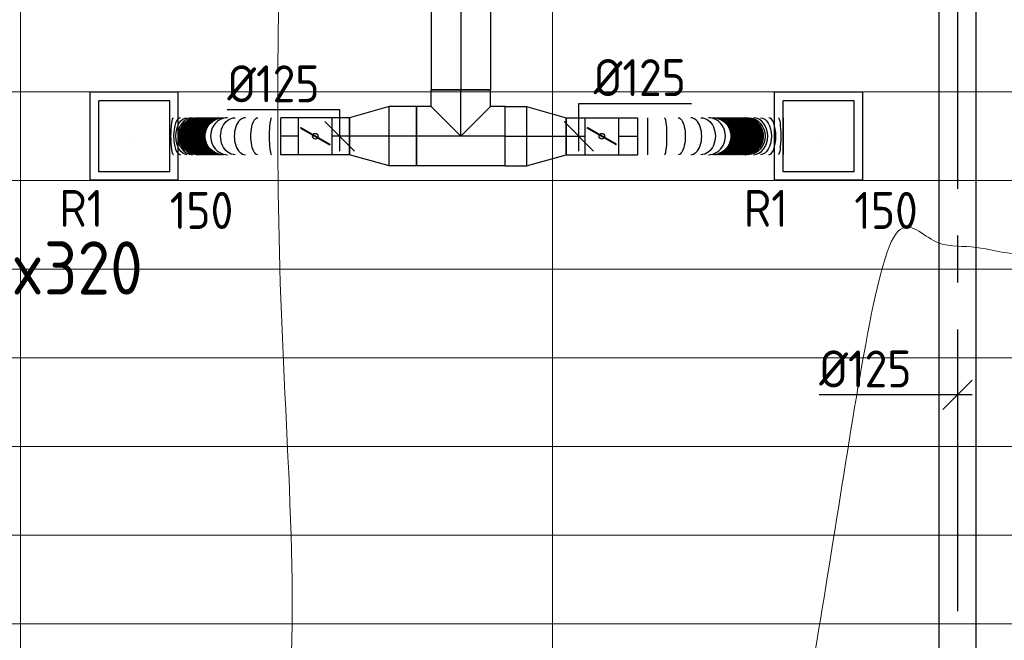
# Model space of a CAD drawing. Header units: millimetres. Extents: x -74969 to 28416, y 4400 to 50969.
# Tile 10 of 32: x -61912 to -58582, y 12947 to 15047. Entities that reach past the tile are written whole.
import ezdxf
from ezdxf.enums import TextEntityAlignment as Align

# ---------------------------------------------------------------- set-up
doc = ezdxf.new("R2010")
doc.units = ezdxf.units.MM
doc.header["$LTSCALE"] = 50
doc.linetypes.add('CENTER2', pattern=[28.575, 19.05, -3.175, 3.175, -3.175])
doc.linetypes.add('HIDDEN', pattern=[9.525, 6.35, -3.175])
for name, color, linetype in [('4plfd', 254, 'Continuous'), ('WL570---_RETOUR', 100, 'Continuous'), ('WL570---_RETOUR_HL', 1, 'Continuous'), ('WL570---_RETOUR_RST', 3, 'Continuous'), ('WL570---_RETOUR_RST_HL', 1, 'Continuous'), ('WL570---_TOEVOER', 200, 'Continuous'), ('WL570---_TOEVOER_HL', 1, 'Continuous'), ('WM570---_RETOUR', 2, 'Continuous'), ('WM570---_RETOUR_PR', 2, 'Continuous'), ('WM570---_RETOUR_RST_PR', 1, 'Continuous'), ('WM570---_TOEVOER', 2, 'Continuous'), ('WM570---_TOEVOER_PR', 2, 'Continuous')]:
    doc.layers.add(name, color=color, linetype=linetype)
doc.layers.add('WL570---_BESTAAND-MAATVOERING', color=161, linetype='Continuous', lineweight=0)
doc.layers.add('WL570---_BESTAAND-TOEVOER', color=200, linetype='Continuous', lineweight=0)
doc.styles.add('BURO-025', font='ISO96.shx', dxfattribs={"height": 125})
doc.styles.add('ISO', font='ISO', dxfattribs={"height": 162})
doc.styles.add('MAATVOERING', font='ISO')

# ---------------------------------------------------------------- blocks, each defined once
blk = doc.blocks.new('Groep-22')
at = {"color": 8, "linetype": 'Continuous', "lineweight": 13}
for p, q in [((-51351, 14802.4), (-72801, 14802.4)), ((-51351, 14502.4), (-72801, 14502.4)), ((-51351, 14202.4), (-72801, 14202.4)), ((-51351, 13902.4), (-72801, 13902.4)), ((-51351, 13602.4), (-72801, 13602.4)), ((-72801, 13302.4), (-51351, 13302.4)), ((-72801, 13002.4), (-51351, 13002.4))]:
    blk.add_line(p, q, dxfattribs=at)
blk = doc.blocks.new('Block plafond 6e verd zuid')
at = {"color": 8, "linetype": 'Continuous', "lineweight": 13}
for p, q in [((10725, 75.1), (10725, -9768.3)), ((12525, 75.1), (12525, -10161))]:
    blk.add_line(p, q, dxfattribs=at)
at = {"layer": '4plfd', "linetype": 'Continuous', "lineweight": 13}
blk.add_open_spline([(11606, -1365), (11606, -3997.1), (11606, -6629.3), (10312.7, -7046.2), (9019.5, -7463.1), (8365.7, -7634), (7500.2, -7379.5), (7097.2, -7088.7), (6764.7, -6720.2), (6576.2, -6413.7), (6422.7, -5957.4), (6405.9, -5559.5), (6405.9, -6007.2), (6405.9, -6454.9), (6405.9, -6856.9), (6424.7, -7266.4), (6501.8, -7568.3), (6660.3, -7939.4), (6992.5, -8370.9), (7320.8, -8626.8), (7706.6, -8819.7), (8119.4, -8926.6), (8520.6, -8940.1), (8900.6, -8880.3), (9032, -8828.9), (11074.2, -8171.5), (13116.3, -7514.1), (13380.9, -5907.3), (13645.5, -4300.4), (13990.7, -4357.2), (14335.8, -4414.1), (14519.7, -3298.4), (14703.7, -2182.6), (14834, -1785.9), (14998.5, -1640.8), (15158.8, -1512.8), (15312.3, -1434.1), (15471.1, -1386.1), (15565, -1368.7), (15656, -1364.9), (13631, -1364.9), (11606, -1365)], degree=2, knots=[0, 0, 0, 1, 1, 2, 2, 3, 4, 5, 6, 7, 8, 8, 9, 9, 10, 11, 12, 13, 14, 15, 16, 17, 18, 19, 19, 20, 20, 21, 21, 22, 22, 23, 23, 24, 25, 26, 27, 28, 29, 29, 30, 30, 30], dxfattribs=at)
at = {"color": 8}
blk.add_blockref('Groep-22', (72801, -18627.4), dxfattribs=at)
blk = doc.blocks.new('*U322')
at = {"color": 0, "ltscale": 10}
for p, q in [((149, 149, -150), (-149, 149, -150)), ((-149, -149, -150), (-149, 149, -150)), ((149, -149, -150), (149, 149, -150)), ((120, 120, -150), (-120, 120, -150)), ((-120, -120, -150), (-120, 120, -150)), ((120, -120, -150), (120, 120, -150)), ((120, -120, -150), (-120, -120, -150)), ((149, -149, -150), (-149, -149, -150))]:
    blk.add_line(p, q, dxfattribs=at)
at = {"layer": 'WL570---_RETOUR_RST_HL', "linetype": 'CENTER2'}
blk.add_circle((0, 0, -150), 0.075, dxfattribs=at)
at = {"layer": 'WL570---_RETOUR_RST', "color": 2, "style": 'BURO-025'}
for tag in ['MC', 'Q']:
    blk.add_attdef(tag, text='', height=125, dxfattribs=at).set_placement((0, 0), align=Align.MIDDLE)
at = {"layer": 'WM570---_RETOUR_RST_PR', "color": 2, "style": 'BURO-025'}
blk.add_attdef('POSNR', text='', height=125, dxfattribs=at).set_placement((0, 0), align=Align.MIDDLE)
blk = doc.blocks.new('*U323')
at = {"color": 0, "ltscale": 10}
for p, q in [((0, 100, -2700), (2067.8, 100, -2700)), ((0, -100, -2700), (0, 100, -2700)), ((2067.8, 100, -2700), (2067.8, -100, -2700)), ((0, -100, -2700), (335.6, -100, -2700)), ((512.3, -100, -2700), (2067.8, -100, -2700))]:
    blk.add_line(p, q, dxfattribs=at)
at = {"layer": 'WL570---_RETOUR_HL', "linetype": 'CENTER2'}
blk.add_line((0, 0, -2700), (2067.8, 0, -2700), dxfattribs=at)
at = {"layer": 'WM570---_RETOUR_PR', "color": 2, "style": 'BURO-025'}
blk.add_attdef('POSNR', text='', height=125, dxfattribs=at).set_placement((0, 0), align=Align.MIDDLE)
blk = doc.blocks.new('*U330')
at = {"color": 0, "ltscale": 10}
for p, q in [((0, 100, -2700), (71.4, 100, -2700)), ((0, -100, -2700), (0, 100, -2700)), ((71.4, 100, -2700), (71.4, -100, -2700)), ((0, -100, -2700), (71.4, -100, -2700))]:
    blk.add_line(p, q, dxfattribs=at)
at = {"layer": 'WL570---_RETOUR_HL', "linetype": 'CENTER2'}
blk.add_line((0, 0, -2700), (71.4, 0, -2700), dxfattribs=at)
at = {"layer": 'WM570---_RETOUR_PR', "color": 2, "style": 'BURO-025'}
blk.add_attdef('POSNR', text='', height=125, dxfattribs=at).set_placement((0, 0), align=Align.MIDDLE)
blk = doc.blocks.new('*U331')
at = {"color": 0, "ltscale": 10}
for p, q in [((-150.3, 100, -2700), (150.3, 100, -2700)), ((-150.3, 100, -2700), (-150.3, -100, -2700)), ((150.3, 100, -2700), (150.3, -100, -2700)), ((0, 0, -2700), (-100, -100, -2700)), ((0, 0, -2700), (100, -100, -2700)), ((-150.3, -100, -2700), (-100, -100, -2700)), ((-100, -100, -2700), (-100, -157.3, -2700)), ((100, -100, -2700), (150.3, -100, -2700)), ((100, -100, -2700), (100, -157.3, -2700)), ((100, -157.3, -2700), (-100, -157.3, -2700))]:
    blk.add_line(p, q, dxfattribs=at)
at = {"layer": 'WL570---_RETOUR_HL', "linetype": 'CENTER2'}
for p, q in [((-150.3, 0, -2700), (150.3, 0, -2700)), ((0, 0, -2700), (0, -157.3, -2700))]:
    blk.add_line(p, q, dxfattribs=at)
at = {"layer": 'WM570---_RETOUR_PR', "color": 2, "style": 'BURO-025'}
blk.add_attdef('POSNR', text='', height=125, dxfattribs=at).set_placement((0, 0), align=Align.MIDDLE)
blk = doc.blocks.new('*U332')
at = {"color": 0, "ltscale": 10}
for p, q in [((0, 100, -2700), (134.1, 62.5, -2700)), ((0, 100, -2700), (0, -100, -2700)), ((134.1, 62.5, -2700), (134.1, -62.5, -2700)), ((0, -100, -2700), (134.1, -62.5, -2700))]:
    blk.add_line(p, q, dxfattribs=at)
at = {"layer": 'WL570---_RETOUR_HL', "linetype": 'CENTER2'}
blk.add_line((0, 0, -2700), (134.1, 0, -2700), dxfattribs=at)
for centre in [(0, 0, -2700), (134.1, 0, -2700)]:
    blk.add_circle(centre, 0.075, dxfattribs=at)
at = {"layer": 'WM570---_RETOUR_PR', "color": 2, "style": 'BURO-025'}
blk.add_attdef('POSNR', text='', height=125, dxfattribs=at).set_placement((0, 0), align=Align.MIDDLE)
blk = doc.blocks.new('*U333')
at = {"color": 0, "ltscale": 10}
for p, q in [((0, 100, -2700), (91.5, 100, -2700)), ((0, -100, -2700), (0, 100, -2700)), ((91.5, 100, -2700), (91.5, -100, -2700)), ((0, -100, -2700), (91.5, -100, -2700))]:
    blk.add_line(p, q, dxfattribs=at)
at = {"layer": 'WL570---_RETOUR_HL', "linetype": 'CENTER2'}
blk.add_line((0, 0, -2700), (91.5, 0, -2700), dxfattribs=at)
at = {"layer": 'WM570---_RETOUR_PR', "color": 2, "style": 'BURO-025'}
blk.add_attdef('POSNR', text='', height=125, dxfattribs=at).set_placement((0, 0), align=Align.MIDDLE)
blk = doc.blocks.new('*U334')
at = {"color": 0, "ltscale": 10}
for p, q in [((0, 100, -2700), (134.1, 62.5, -2700)), ((0, 100, -2700), (0, -100, -2700)), ((134.1, 62.5, -2700), (134.1, -62.5, -2700)), ((0, -100, -2700), (134.1, -62.5, -2700))]:
    blk.add_line(p, q, dxfattribs=at)
at = {"layer": 'WL570---_RETOUR_HL', "linetype": 'CENTER2'}
blk.add_line((0, 0, -2700), (134.1, 0, -2700), dxfattribs=at)
for centre in [(0, 0, -2700), (134.1, 0, -2700)]:
    blk.add_circle(centre, 0.075, dxfattribs=at)
at = {"layer": 'WM570---_RETOUR_PR', "color": 2, "style": 'BURO-025'}
blk.add_attdef('POSNR', text='', height=125, dxfattribs=at).set_placement((0, 0), align=Align.MIDDLE)
blk = doc.blocks.new('*U335')
at = {"color": 0, "ltscale": 10}
for p, q in [((0, 62.5, -2700), (59.9, 62.5, -2700)), ((0, -62.5, -2700), (0, 62.5, -2700)), ((0, -62.5, -2700), (59.9, -62.5, -2700))]:
    blk.add_line(p, q, dxfattribs=at)
at = {"layer": 'WL570---_RETOUR_HL', "linetype": 'CENTER2'}
blk.add_line((0, 0, -2700), (59.9, 0, -2700), dxfattribs=at)
at = {"layer": 'WM570---_RETOUR_PR', "color": 2, "style": 'BURO-025'}
blk.add_attdef('POSNR', text='', height=125, dxfattribs=at).set_placement((0, 0), align=Align.MIDDLE)
blk = doc.blocks.new('*U336')
at = {"ltscale": 10}
for p, q in [((-56.4, 62.5, -2700), (56.4, 62.5, -2700)), ((-56.4, -62.5, -2700), (-56.4, 62.5, -2700)), ((56.4, 62.5, -2700), (56.4, -62.5, -2700)), ((-49.4, 27.3, -2700), (-48.4, 29.1, -2700)), ((48.4, -29.1, -2700), (-49.4, 27.3, -2700)), ((49.4, -27.3, -2700), (-48.4, 29.1, -2700)), ((48.4, -29.1, -2700), (49.4, -27.3, -2700)), ((-56.4, -62.5, -2700), (56.4, -62.5, -2700))]:
    blk.add_line(p, q, dxfattribs=at)
blk.add_circle((0, 0, -2700), 9.41, dxfattribs=at)
at = {"layer": 'WL570---_RETOUR', "color": 2, "style": 'BURO-025'}
blk.add_attdef('I', text='', height=125, dxfattribs=at).set_placement((0, 0), align=Align.MIDDLE)
at = {"layer": 'WM570---_RETOUR_PR', "color": 2, "style": 'BURO-025'}
blk.add_attdef('POSNR', text='', height=125, dxfattribs=at).set_placement((0, 0), align=Align.MIDDLE)
blk = doc.blocks.new('*U337')
at = {"color": 0, "ltscale": 10}
for p, q in [((0, 62.5, -2700), (64.5, 62.5, -2700)), ((0, -62.5, -2700), (0, 62.5, -2700)), ((0, -62.5, -2700), (64.5, -62.5, -2700))]:
    blk.add_line(p, q, dxfattribs=at)
at = {"layer": 'WL570---_RETOUR_HL', "linetype": 'CENTER2'}
blk.add_line((0, 0, -2700), (64.5, 0, -2700), dxfattribs=at)
at = {"layer": 'WM570---_RETOUR_PR', "color": 2, "style": 'BURO-025'}
blk.add_attdef('POSNR', text='', height=125, dxfattribs=at).set_placement((0, 0), align=Align.MIDDLE)
blk = doc.blocks.new('*U338')
at = {"ltscale": 10}
for p, q in [((-56.4, 62.5, -2700), (56.4, 62.5, -2700)), ((-56.4, -62.5, -2700), (-56.4, 62.5, -2700)), ((56.4, 62.5, -2700), (56.4, -62.5, -2700)), ((-49.4, 27.3, -2700), (-48.4, 29.1, -2700)), ((48.4, -29.1, -2700), (-49.4, 27.3, -2700)), ((49.4, -27.3, -2700), (-48.4, 29.1, -2700)), ((48.4, -29.1, -2700), (49.4, -27.3, -2700)), ((-56.4, -62.5, -2700), (56.4, -62.5, -2700))]:
    blk.add_line(p, q, dxfattribs=at)
blk.add_circle((0, 0, -2700), 9.41, dxfattribs=at)
at = {"layer": 'WL570---_RETOUR', "color": 2, "style": 'BURO-025'}
blk.add_attdef('I', text='', height=125, dxfattribs=at).set_placement((0, 0), align=Align.MIDDLE)
at = {"layer": 'WM570---_RETOUR_PR', "color": 2, "style": 'BURO-025'}
blk.add_attdef('POSNR', text='', height=125, dxfattribs=at).set_placement((0, 0), align=Align.MIDDLE)
blk = doc.blocks.new('*U341')
at = {"color": 0, "ltscale": 10}
for p, q in [((0, 62.5, -2700), (59.9, 62.5, -2700)), ((59.9, 62.5, -2700), (59.9, -62.5, -2700)), ((0, -62.5, -2700), (59.9, -62.5, -2700))]:
    blk.add_line(p, q, dxfattribs=at)
at = {"layer": 'WL570---_RETOUR_HL', "linetype": 'CENTER2'}
blk.add_line((0, 0, -2700), (59.9, 0, -2700), dxfattribs=at)
at = {"layer": 'WM570---_RETOUR_PR', "color": 2, "style": 'BURO-025'}
blk.add_attdef('POSNR', text='', height=125, dxfattribs=at).set_placement((0, 0), align=Align.MIDDLE)
blk = doc.blocks.new('*U342')
at = {"color": 0, "ltscale": 10}
for p, q in [((0, 62.5, -2700), (0, -62.5, -2700)), ((376, 62.5, -2700), (376, -62.5, -2700))]:
    blk.add_line(p, q, dxfattribs=at)
for centre, major_axis, ratio, start_param, end_param in [((31.4, 0, -2700), (0, -62.5), 0.12853, 0, 3.141593), ((120, 0, -2700), (0, -62.5), 0.601418, 0, 3.141593), ((179.9, 0, -2700), (0, -62.5), 0.920463, 0, 3.141593), ((279, 0, -2700), (0, 62.5), 0.994587, 3.141593, 6.283185), ((299.3, 0, -2700), (0, 62.5), 0.786504, 3.141593, 6.283185), ((339.2, 0, -2700), (0, 62.5), 0.377235, 3.141593, 6.283185)]:
    blk.add_ellipse(centre, major_axis=major_axis, ratio=ratio, start_param=start_param, end_param=end_param, dxfattribs=at)
at = {"color": 0, "ltscale": 10, "extrusion": (0, 0, -1)}
for centre, major_axis, ratio, start_param, end_param in [((78, 0, -2700), (0, 62.5), 0.377235, 0, 3.141593), ((154.7, 0, -2700), (0, 62.5), 0.786504, 0, 3.141593), ((193.8, 0, -2700), (0, 62.5), 0.994587, 0, 3.141593), ((195.4, 0, -2700), (0, 62.5), 0.999321, 0, 3.141593), ((197, 0, -2700), (0, 62.5), 0.999321, 0, 3.141593), ((198.5, 0, -2700), (0, 62.5), 0.999321, 0, 3.141593), ((200.1, 0, -2700), (0, 62.5), 0.999321, 0, 3.141593), ((201.6, 0, -2700), (0, 62.5), 0.999321, 0, 3.141593), ((203.2, 0, -2700), (0, 62.5), 0.999321, 0, 3.141593), ((204.7, 0, -2700), (0, 62.5), 0.999321, 0, 3.141593), ((206.3, 0, -2700), (0, 62.5), 0.999321, 0, 3.141593), ((207.9, 0, -2700), (0, 62.5), 0.999321, 0, 3.141593), ((209.4, 0, -2700), (0, 62.5), 0.999321, 0, 3.141593), ((211, 0, -2700), (0, 62.5), 0.999321, 0, 3.141593), ((212.5, 0, -2700), (0, 62.5), 0.999321, 0, 3.141593), ((214.1, 0, -2700), (0, 62.5), 0.999321, 0, 3.141593), ((215.6, 0, -2700), (0, 62.5), 0.999321, 0, 3.141593), ((217.2, 0, -2700), (0, 62.5), 0.999321, 0, 3.141593), ((218.7, 0, -2700), (0, 62.5), 0.999321, 0, 3.141593), ((220.3, 0, -2700), (0, 62.5), 0.999321, 0, 3.141593), ((221.8, 0, -2700), (0, 62.5), 0.999321, 0, 3.141593), ((223.4, 0, -2700), (0, 62.5), 0.999321, 0, 3.141593), ((224.9, 0, -2700), (0, 62.5), 0.999321, 0, 3.141593), ((226.5, 0, -2700), (0, 62.5), 0.999321, 0, 3.141593), ((228, 0, -2700), (0, 62.5), 0.999321, 0, 3.141593), ((229.6, 0, -2700), (0, 62.5), 0.999321, 0, 3.141593), ((231.2, 0, -2700), (0, 62.5), 0.999321, 0, 3.141593), ((232.7, 0, -2700), (0, 62.5), 0.999321, 0, 3.141593), ((234.3, 0, -2700), (0, 62.5), 0.999321, 0, 3.141593), ((235.8, 0, -2700), (0, 62.5), 0.999321, 0, 3.141593), ((237.4, 0, -2700), (0, 62.5), 0.999321, 0, 3.141593), ((238.9, 0, -2700), (0, 62.5), 0.999321, 0, 3.141593), ((240.5, 0, -2700), (0, 62.5), 0.999321, 0, 3.141593), ((242, 0, -2700), (0, 62.5), 0.999321, 0, 3.141593), ((243.6, 0, -2700), (0, 62.5), 0.999321, 0, 3.141593), ((245.1, 0, -2700), (0, 62.5), 0.999321, 0, 3.141593), ((246.7, 0, -2700), (0, 62.5), 0.999321, 0, 3.141593), ((248.2, 0, -2700), (0, 62.5), 0.999321, 0, 3.141593), ((249.8, 0, -2700), (0, 62.5), 0.999321, 0, 3.141593), ((251.3, 0, -2700), (0, 62.5), 0.999321, 0, 3.141593), ((252.9, 0, -2700), (0, 62.5), 0.999321, 0, 3.141593), ((254.5, 0, -2700), (0, 62.5), 0.999321, 0, 3.141593), ((256, 0, -2700), (0, 62.5), 0.999321, 0, 3.141593), ((257.6, 0, -2700), (0, 62.5), 0.999321, 0, 3.141593), ((259.1, 0, -2700), (0, 62.5), 0.999321, 0, 3.141593), ((260.7, 0, -2700), (0, 62.5), 0.999321, 0, 3.141593), ((262.2, 0, -2700), (0, 62.5), 0.999321, 0, 3.141593), ((263.8, 0, -2700), (0, 62.5), 0.999321, 0, 3.141593), ((265.3, 0, -2700), (0, 62.5), 0.999321, 0, 3.141593), ((266.9, 0, -2700), (0, 62.5), 0.999321, 0, 3.141593), ((268.4, 0, -2700), (0, 62.5), 0.999321, 0, 3.141593), ((270, 0, -2700), (0, 62.5), 0.999321, 0, 3.141593), ((271.5, 0, -2700), (0, 62.5), 0.999321, 0, 3.141593), ((273.1, 0, -2700), (0, 62.5), 0.999321, 0, 3.141593), ((274.6, 0, -2700), (0, 62.5), 0.999321, 0, 3.141593), ((276.2, 0, -2700), (0, 62.5), 0.999321, 0, 3.141593), ((277.8, 0, -2700), (0, 62.5), 0.999321, 0, 3.141593), ((286.2, 0, -2700), (0, -62.5), 0.920463, 3.141593, 6.283185), ((317.3, 0, -2700), (0, -62.5), 0.601418, 3.141593, 6.283185), ((363.5, 0, -2700), (0, -62.5), 0.12853, 3.141593, 6.283185)]:
    blk.add_ellipse(centre, major_axis=major_axis, ratio=ratio, start_param=start_param, end_param=end_param, dxfattribs=at)
at = {"layer": 'WM570---_RETOUR_PR', "color": 2, "style": 'BURO-025'}
blk.add_attdef('POSNR', text='', height=125, dxfattribs=at).set_placement((0, 0), align=Align.MIDDLE)
blk = doc.blocks.new('*U343')
at = {"color": 0, "ltscale": 10}
for p, q in [((0, 62.5, -2700), (64.5, 62.5, -2700)), ((64.5, 62.5, -2700), (64.5, -62.5, -2700)), ((0, -62.5, -2700), (64.5, -62.5, -2700))]:
    blk.add_line(p, q, dxfattribs=at)
at = {"layer": 'WL570---_RETOUR_HL', "linetype": 'CENTER2'}
blk.add_line((0, 0, -2700), (64.5, 0, -2700), dxfattribs=at)
at = {"layer": 'WM570---_RETOUR_PR', "color": 2, "style": 'BURO-025'}
blk.add_attdef('POSNR', text='', height=125, dxfattribs=at).set_placement((0, 0), align=Align.MIDDLE)
blk = doc.blocks.new('*U344')
at = {"color": 0, "ltscale": 10}
for p, q in [((0, 62.5, -2700), (0, -62.5, -2700)), ((33.9, 62.5, -2700), (33.9, -62.5, -2700)), ((492.7, 62.5, -2700), (492.7, -62.5, -2700))]:
    blk.add_line(p, q, dxfattribs=at)
for centre, major_axis, ratio, start_param, end_param in [((91.6, 0, -2700), (0, -62.5), 0.127563, 0, 3.141593), ((179.7, 0, -2700), (0, -62.5), 0.597486, 0, 3.141593), ((239.6, 0, -2700), (0, -62.5), 0.916793, 0, 3.141593), ((364.4, 0, -2700), (0, 62.5), 0.99268, 3.141593, 6.283185), ((391.6, 0, -2700), (0, 62.5), 0.782188, 3.141593, 6.283185), ((444.3, 0, -2700), (0, 62.5), 0.374518, 3.141593, 6.283185)]:
    blk.add_ellipse(centre, major_axis=major_axis, ratio=ratio, start_param=start_param, end_param=end_param, dxfattribs=at)
at = {"color": 0, "ltscale": 10, "extrusion": (0, 0, -1)}
for centre, major_axis, ratio, start_param, end_param in [((137.9, 0, -2700), (0, 62.5), 0.374518, 0, 3.141593), ((214.4, 0, -2700), (0, 62.5), 0.782188, 0, 3.141593), ((253.8, 0, -2700), (0, 62.5), 0.99268, 0, 3.141593), ((256, 0, -2700), (0, 62.5), 0.998835, 0, 3.141593), ((258, 0, -2700), (0, 62.5), 0.998835, 0, 3.141593), ((260, 0, -2700), (0, 62.5), 0.998835, 0, 3.141593), ((262, 0, -2700), (0, 62.5), 0.998835, 0, 3.141593), ((264, 0, -2700), (0, 62.5), 0.998835, 0, 3.141593), ((266, 0, -2700), (0, 62.5), 0.998835, 0, 3.141593), ((268.1, 0, -2700), (0, 62.5), 0.998835, 0, 3.141593), ((270.1, 0, -2700), (0, 62.5), 0.998835, 0, 3.141593), ((272.1, 0, -2700), (0, 62.5), 0.998835, 0, 3.141593), ((274.1, 0, -2700), (0, 62.5), 0.998835, 0, 3.141593), ((276.1, 0, -2700), (0, 62.5), 0.998835, 0, 3.141593), ((278.1, 0, -2700), (0, 62.5), 0.998835, 0, 3.141593), ((280.1, 0, -2700), (0, 62.5), 0.998835, 0, 3.141593), ((282.1, 0, -2700), (0, 62.5), 0.998835, 0, 3.141593), ((284.1, 0, -2700), (0, 62.5), 0.998835, 0, 3.141593), ((286.2, 0, -2700), (0, 62.5), 0.998835, 0, 3.141593), ((288.2, 0, -2700), (0, 62.5), 0.998835, 0, 3.141593), ((290.2, 0, -2700), (0, 62.5), 0.998835, 0, 3.141593), ((292.2, 0, -2700), (0, 62.5), 0.998835, 0, 3.141593), ((294.2, 0, -2700), (0, 62.5), 0.998835, 0, 3.141593), ((296.2, 0, -2700), (0, 62.5), 0.998835, 0, 3.141593), ((298.2, 0, -2700), (0, 62.5), 0.998835, 0, 3.141593), ((300.2, 0, -2700), (0, 62.5), 0.998835, 0, 3.141593), ((302.3, 0, -2700), (0, 62.5), 0.998835, 0, 3.141593), ((304.3, 0, -2700), (0, 62.5), 0.998835, 0, 3.141593), ((306.3, 0, -2700), (0, 62.5), 0.998835, 0, 3.141593), ((308.3, 0, -2700), (0, 62.5), 0.998835, 0, 3.141593), ((310.3, 0, -2700), (0, 62.5), 0.998835, 0, 3.141593), ((312.3, 0, -2700), (0, 62.5), 0.998835, 0, 3.141593), ((314.3, 0, -2700), (0, 62.5), 0.998835, 0, 3.141593), ((316.3, 0, -2700), (0, 62.5), 0.998835, 0, 3.141593), ((318.3, 0, -2700), (0, 62.5), 0.998835, 0, 3.141593), ((320.4, 0, -2700), (0, 62.5), 0.998835, 0, 3.141593), ((322.4, 0, -2700), (0, 62.5), 0.998835, 0, 3.141593), ((324.4, 0, -2700), (0, 62.5), 0.998835, 0, 3.141593), ((326.4, 0, -2700), (0, 62.5), 0.998835, 0, 3.141593), ((328.4, 0, -2700), (0, 62.5), 0.998835, 0, 3.141593), ((330.4, 0, -2700), (0, 62.5), 0.998835, 0, 3.141593), ((332.4, 0, -2700), (0, 62.5), 0.998835, 0, 3.141593), ((334.4, 0, -2700), (0, 62.5), 0.998835, 0, 3.141593), ((336.4, 0, -2700), (0, 62.5), 0.998835, 0, 3.141593), ((338.5, 0, -2700), (0, 62.5), 0.998835, 0, 3.141593), ((340.5, 0, -2700), (0, 62.5), 0.998835, 0, 3.141593), ((342.5, 0, -2700), (0, 62.5), 0.998835, 0, 3.141593), ((344.5, 0, -2700), (0, 62.5), 0.998835, 0, 3.141593), ((346.5, 0, -2700), (0, 62.5), 0.998835, 0, 3.141593), ((348.5, 0, -2700), (0, 62.5), 0.998835, 0, 3.141593), ((350.5, 0, -2700), (0, 62.5), 0.998835, 0, 3.141593), ((352.5, 0, -2700), (0, 62.5), 0.998835, 0, 3.141593), ((354.5, 0, -2700), (0, 62.5), 0.998835, 0, 3.141593), ((356.6, 0, -2700), (0, 62.5), 0.998835, 0, 3.141593), ((358.6, 0, -2700), (0, 62.5), 0.998835, 0, 3.141593), ((360.6, 0, -2700), (0, 62.5), 0.998835, 0, 3.141593), ((362.6, 0, -2700), (0, 62.5), 0.998835, 0, 3.141593), ((374.2, 0, -2700), (0, -62.5), 0.916793, 3.141593, 6.283185), ((415.5, 0, -2700), (0, -62.5), 0.597486, 3.141593, 6.283185), ((476.2, 0, -2700), (0, -62.5), 0.127563, 3.141593, 6.283185)]:
    blk.add_ellipse(centre, major_axis=major_axis, ratio=ratio, start_param=start_param, end_param=end_param, dxfattribs=at)
at = {"layer": 'WM570---_RETOUR_PR', "color": 2, "style": 'BURO-025'}
blk.add_attdef('POSNR', text='', height=125, dxfattribs=at).set_placement((0, 0), align=Align.MIDDLE)
blk = doc.blocks.new('*U350')
at = {"layer": 'WM570---_RETOUR', "color": 0, "ltscale": 10}
for p, q in [((0, 89.8), (-380.4, 89.8)), ((0, -50), (0, 89.8)), ((50, -50), (-50, 50))]:
    blk.add_line(p, q, dxfattribs=at)
at = {"layer": 'WM570---_RETOUR', "color": 0, "style": 'BURO-025'}
blk.add_text('%%c125', height=125, dxfattribs=at).set_placement((-380.4, 114.8))
blk = doc.blocks.new('*U351')
at = {"layer": 'WM570---_RETOUR', "color": 0, "ltscale": 10}
for p, q in [((0, 110.8), (380.4, 110.8)), ((0, -50), (0, 110.8)), ((50, -50), (-50, 50))]:
    blk.add_line(p, q, dxfattribs=at)
at = {"layer": 'WM570---_RETOUR', "color": 0, "style": 'BURO-025'}
blk.add_text('%%c125', height=125, dxfattribs=at).set_placement((50, 135.8))
blk = doc.blocks.new('*U525')
at = {"color": 0, "ltscale": 10}
for p, q in [((0, 62.5, -2700), (3394.3, 62.5, -2700)), ((0, -62.5, -2700), (0, 62.5, -2700)), ((3394.3, 62.5, -2700), (3394.3, -62.5, -2700)), ((0, -62.5, -2700), (3394.3, -62.5, -2700))]:
    blk.add_line(p, q, dxfattribs=at)
at = {"layer": 'WL570---_TOEVOER_HL', "linetype": 'CENTER2'}
blk.add_line((0, 0, -2700), (3394.3, 0, -2700), dxfattribs=at)
at = {"layer": 'WM570---_TOEVOER_PR', "color": 2, "style": 'BURO-025'}
blk.add_attdef('POSNR', text='', height=125, dxfattribs=at).set_placement((0, 0), align=Align.MIDDLE)
blk = doc.blocks.new('*U532')
at = {"layer": 'WM570---_TOEVOER', "color": 0, "ltscale": 10}
for p, q in [((-50, -50), (50, 50)), ((50, 0), (-467.5, 0))]:
    blk.add_line(p, q, dxfattribs=at)
at = {"layer": 'WM570---_TOEVOER', "color": 0, "style": 'BURO-025'}
blk.add_text('%%c125', height=125, dxfattribs=at).set_placement((-467.5, 25))

msp = doc.modelspace()

# ---------------------------------------------------------------- linework, layer by layer
at = {"layer": 'WL570---_BESTAAND-MAATVOERING', "color": 7, "linetype": 'HIDDEN'}
for p, q in [((-72110, 14502.4), (-50769.4, 14502.4)), ((-72110, 13302.4), (-50769.4, 13302.4))]:
    msp.add_line(p, q, dxfattribs=at)

# ---------------------------------------------------------------- block references
at = {"layer": 'WL570---_BESTAAND-TOEVOER'}
msp.add_blockref('Block plafond 6e verd zuid', (-72635, 18627.4), dxfattribs=at)
at = {"layer": 'WL570---_RETOUR'}
for name, p, rotation in [('*U323', (-60420.4, 16877.5, 2700), 270), ('*U331', (-60420.4, 14652.4, 2700), 180), ('*U334', (-60662.2, 14652.4, 2700), 180), ('*U333', (-60570.7, 14652.4, 2700), 180), ('*U342', (-61029, 14652.4, 2700), 180), ('*U341', (-60969.1, 14652.4, 2700), 180), ('*U336', (-60912.6, 14652.4, 2700), 180), ('*U335', (-60796.3, 14652.4, 2700), 180)]:
    msp.add_blockref(name, p, dxfattribs=dict(at, rotation=rotation))
ref = msp.add_blockref('*U322', (-61525, 14652.4, 150), dxfattribs=at)
ref.add_attrib('Q', '150', dxfattribs={"layer": 'WL570---_RETOUR_RST', "color": 2, "height": 125, "style": 'BURO-025'}).set_placement((-61297.3, 14401.3), align=Align.MIDDLE)
ref.add_attrib('MC', 'R1', dxfattribs={"layer": 'WL570---_RETOUR_RST', "color": 2, "height": 125, "style": 'BURO-025'}).set_placement((-61703.8, 14408.4), align=Align.MIDDLE)
ref = msp.add_blockref('*U322', (-59210, 14652.4, 150), dxfattribs=at)
ref.add_attrib('Q', '150', dxfattribs={"layer": 'WL570---_RETOUR_RST', "color": 2, "height": 125, "style": 'BURO-025'}).set_placement((-58982.3, 14401.3), align=Align.MIDDLE)
ref.add_attrib('MC', 'R1', dxfattribs={"layer": 'WL570---_RETOUR_RST', "color": 2, "height": 125, "style": 'BURO-025'}).set_placement((-59388.8, 14408.4), align=Align.MIDDLE)
for name, p in [('*U330', (-60270.1, 14652.4, 2700)), ('*U332', (-60198.7, 14652.4, 2700)), ('*U337', (-60064.6, 14652.4, 2700)), ('*U338', (-59943.6, 14652.4, 2700)), ('*U343', (-59887.2, 14652.4, 2700)), ('*U344', (-59822.7, 14652.4, 2700))]:
    msp.add_blockref(name, p, dxfattribs=at)
at = {"layer": 'WL570---_TOEVOER', "rotation": 269.9999999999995}
msp.add_blockref('*U525', (-58740.8, 15427.4, 2700), dxfattribs=at)
at = {"layer": 'WM570---_RETOUR'}
for name, p in [('*U351', (-60021.2, 14652.4, 2700)), ('*U350', (-60829.7, 14652.4, 2700))]:
    msp.add_blockref(name, p, dxfattribs=at)
at = {"layer": 'WM570---_TOEVOER'}
msp.add_blockref('*U532', (-58740.8, 13777.7, 2700), dxfattribs=at)

# ---------------------------------------------------------------- texts
at = {"layer": 'WL570---_BESTAAND-MAATVOERING', "style": 'MAATVOERING'}
msp.add_text('450', height=200, dxfattribs=at).set_placement((-58143.2, 14267.1), align=Align.RIGHT)
at = {"layer": 'WL570---_BESTAAND-MAATVOERING', "style": 'ISO'}
msp.add_text('BALK 1200x320', height=180, dxfattribs=at).set_placement((-62989.8, 14116.8))

doc.saveas('drawing.dxf')
